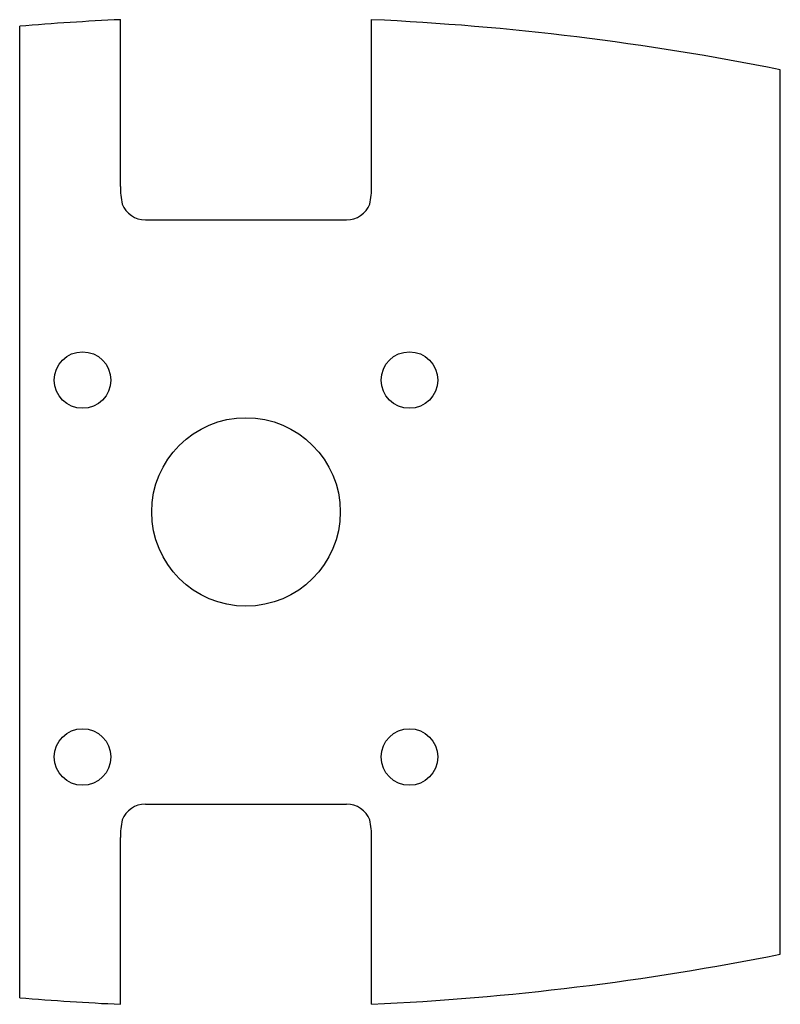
# Model space of a CAD drawing. Extents: x 105 to 226, y 92 to 249.
import ezdxf

# ---------------------------------------------------------------- set-up
doc = ezdxf.new("R2010")
doc.units = 0
doc.header["$LTSCALE"] = 23.1
doc.header["$MEASUREMENT"] = 0
doc.layers.get('0').update_dxf_attribs({"linetype": 'CONTINUOUS'})

msp = doc.modelspace()

# ---------------------------------------------------------------- linework, layer by layer
at = {"color": 7, "linetype": 'CONTINUOUS'}
for p, q in [((105.28, 93.45), (105.28, 248.09)), ((121.31, 222.59), (121.31, 249.13)), ((161.25, 222.59), (161.25, 249.13)), ((226.28, 100.38), (226.28, 241.16)), ((125.28, 217.27), (157.28, 217.27)), ((125.28, 124.27), (157.28, 124.27)), ((121.31, 92.41), (121.31, 118.95)), ((161.25, 92.41), (161.25, 118.95))]:
    msp.add_line(p, q, dxfattribs=at)
for centre, radius in [((115.28, 191.77), 4.5), ((167.28, 191.77), 4.5), ((141.28, 170.77), 15), ((115.28, 131.77), 4.5), ((167.28, 131.77), 4.5)]:
    msp.add_circle(centre, radius, dxfattribs=at)
for centre, radius, start, end in [((141.28, -183.16), 432.75, 92.6448, 94.7719), ((141.28, -183.16), 432.75, 78.6724, 87.3552), ((125.28, 221.27), 4, 202.0243, 270), ((157.28, 221.27), 4, 270, 337.9757), ((125.28, 120.27), 4, 90, 157.9757), ((157.28, 120.27), 4, 22.0243, 90), ((141.28, 524.7), 432.75, 272.6448, 281.3276), ((141.28, 524.7), 432.75, 265.2281, 267.3552)]:
    msp.add_arc(centre, radius, start, end, dxfattribs=at)
for points in [[(121.31, 222.59), (121.36, 221.18), (121.57, 219.77)], [(160.99, 219.77), (161.2, 221.18), (161.25, 222.59)], [(121.57, 121.77), (121.36, 120.36), (121.31, 118.95)], [(161.25, 118.95), (161.2, 120.36), (160.99, 121.77)]]:
    msp.add_spline(points, degree=3, dxfattribs=at)

doc.saveas('drawing.dxf')
